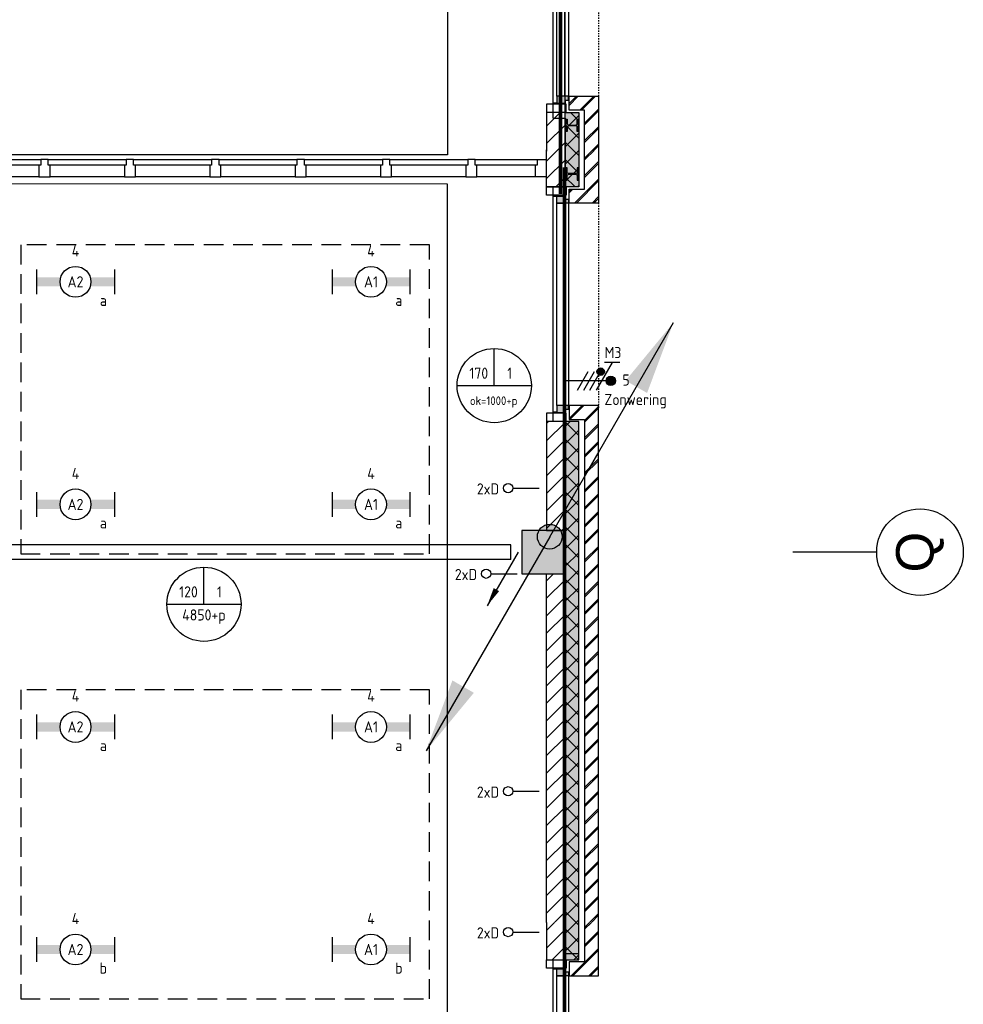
# Model space of a CAD drawing. Header units: millimetres. Extents: x -38031 to 110605, y -22066 to 88711.
# Tile 148 of 150: x 94797 to 102423, y 42738 to 50701. Entities that reach past the tile are written whole.
import ezdxf
from ezdxf.enums import TextEntityAlignment as Align

# ---------------------------------------------------------------- set-up
doc = ezdxf.new("R2010")
doc.units = ezdxf.units.MM
doc.header["$LTSCALE"] = 50
doc.set_wipeout_variables(frame=1)
for name, pattern in [('E_GOOT3', [5, 4, -1]), ('HIDDEN', [9.525, 6.35, -3.175]), ('HIDDEN2', [4.7625, 3.175, -1.5875]), ('STYLE_01', [0.41664, 0.20828, -0.20836]), ('STYLE_06', [1.04164, 0.625, -0.20828, 0.06943, -0.13893])]:
    doc.linetypes.add(name, pattern=pattern)
for name, color, linetype in [('AL$1A---_ALGEMEEN', 8, 'Continuous'), ('AM$1A---_ARCERING', 8, 'Continuous'), ('Bouwkundig', 8, 'Continuous'), ('brandscheiding', 5, 'HIDDEN'), ('EL6121--', 3, 'Continuous'), ('EL6131--_KG', 3, 'Continuous'), ('EL6131--_KG_ARC', 1, 'Continuous'), ('EL6222--', 3, 'Continuous'), ('EL6311--', 3, 'Continuous'), ('EL6322--', 3, 'Continuous'), ('EL6441--', 3, 'Continuous'), ('EM6131--', 1, 'Continuous'), ('LICHT_TEXT018', 1, 'Continuous'), ('stramien', 1, 'Continuous')]:
    doc.layers.add(name, color=color, linetype=linetype)
doc.styles.add('Arial', font='ARIAL.TTF')
doc.styles.add('BURO-018', font='iso.shx', dxfattribs={"height": 90})
pattern_1 = [(135, (0, 0), (70.7107, 70.7107), []), (45, (299.34, -299.34), (70.7107, -70.7107), [])]
pattern_2 = [(45, (0, 0), (70.7107, -70.7107), []), (45, (7.07, -7.07), (70.7107, -70.7107), [])]
pattern_3 = [(45, (0, 0), (70.7107, -70.7107), [])]
pattern_4 = [(45, (0, 0), (1.41421356, -1.41421356), [])]

# ---------------------------------------------------------------- blocks, each defined once
blk = doc.blocks.new('1115B6630')
at = {"color": 0}
for p, q in [((-6.3, 2), (-6.3, -2)), ((6.3, 2), (6.3, -2))]:
    blk.add_line(p, q, dxfattribs=at)
at = {"color": 0, "linetype": 'Continuous'}
blk.add_circle((0, 0), 2.5, dxfattribs=at)
at = {"color": 0}
for points in [[(-2.5, 0.75), (-6.3, 0.75), (-2.5, -0.75), (-6.3, -0.75)], [(2.5, 0.75), (6.3, 0.75), (2.5, -0.75), (6.3, -0.75)]]:
    blk.add_solid(points, dxfattribs=at)
at = {"color": 0, "linetype": 'Continuous', "style": 'BURO-018'}
for tag, p in [('E_GKAST', (0, 8)), ('E_GROEP', (0, 5)), ('E_SGROEP', (4.5, 5)), ('E_ARMCODE', (0, 0)), ('E_SLET', (4.5, -3))]:
    blk.add_attdef(tag, text='', height=1.8, dxfattribs=at).set_placement(p, align=Align.MIDDLE)
blk = doc.blocks.new('E00103')
at = {"color": 0, "linetype": 'Continuous'}
for p, q in [((0, 6), (0, 12)), ((-6, 6), (6, 6))]:
    blk.add_line(p, q, dxfattribs=at)
blk.add_circle((0, 6), 6, dxfattribs=at)
at = {"color": 0, "linetype": 'Continuous', "style": 'BURO-018'}
for tag, p in [('E_TEXT1', (-2.5, 8)), ('E_TEXT3', (2.5, 8)), ('E_TEXT6', (0, 4))]:
    blk.add_attdef(tag, text='', height=1.8, dxfattribs=at).set_placement(p, align=Align.MIDDLE)
blk = doc.blocks.new('E00139')
at = {"color": 0, "linetype": 'Continuous'}
blk.add_line((0, 5.25), (0, 1), dxfattribs=at)
blk.add_circle((0, 6), 0.75, dxfattribs=at)
at = {"color": 7, "style": 'BURO-018'}
for tag, p in [('E_COMMENT1', (0, 12)), ('E_DCOM1', (0, 9))]:
    blk.add_attdef(tag, text='', height=1.8, dxfattribs=at).set_placement(p, align=Align.MIDDLE)
at = {"color": 0, "style": 'BURO-018'}
blk.add_attdef('E_TEXT1', text='', height=1.8, dxfattribs=at).set_placement((2.5, 6), align=Align.MIDDLE)
at = {"color": 0, "linetype": 'Continuous', "style": 'BURO-018', "flags": 1}
blk.add_attdef('E_MATCODE', text='', height=1.8, dxfattribs=at).set_placement((0, 0), align=Align.MIDDLE)
blk = doc.blocks.new('E00170')
at = {"color": 0, "linetype": 'Continuous'}
for q in [(5, 8.66), (-5, -8.66)]:
    blk.add_line((0, 0), q, dxfattribs=at)
for points in [[(5, 8.66, 0, 1, 0), (3.5, 6.062, 1, 1, 0)], [(-5, -8.66, 0, 1, 0), (-3.5, -6.062, 1, 1, 0)]]:
    blk.add_lwpolyline(points, format="xyseb", dxfattribs=at)
at = {"color": 0, "const_width": 0.5}
blk.add_lwpolyline([(-0.25, 0, 1), (0.25, 0, 1)], format="xyb", close=True, dxfattribs=at)
at = {"color": 0, "linetype": 'Continuous'}
blk.add_circle((0, 0), 0.5, dxfattribs=at)
blk = doc.blocks.new('32x 90x139')
at = {"color": 0}
blk.add_wipeout([(0, 45), (-94, 45), (-94, 30), (-139, 30), (-139, -30), (-94, -30), (-94, -45), (0, -45)], dxfattribs=at).dxf.layer = 'AL$1A---_ALGEMEEN'
at = {"layer": 'AL$1A---_ALGEMEEN', "color": 0}
blk.add_lwpolyline([(0, 45), (-94, 45), (-94, 30), (-139, 30), (-139, -30), (-94, -30), (-94, -45), (0, -45)], close=True, dxfattribs=at)
blk = doc.blocks.new('32x_hout-mk 831-p')
at = {"color": 0}
blk.add_wipeout([(-9580, 0), (0, 0), (0, -139), (-9580, -139)], dxfattribs=at).dxf.layer = 'AL$1A---_ALGEMEEN'
at = {"layer": 'AL$1A---_ALGEMEEN', "color": 0}
blk.add_lwpolyline([(-9580, 0), (0, 0), (0, -139), (-9580, -139)], close=True, dxfattribs=at)
at = {"color": 0}
blk.add_wipeout([(-90, 0), (0, 0), (0, -139), (-90, -139)], dxfattribs=at).dxf.layer = 'AL$1A---_ALGEMEEN'
at = {"layer": 'AL$1A---_ALGEMEEN', "color": 0}
blk.add_lwpolyline([(-90, 0), (0, 0), (0, -139), (-90, -139)], close=True, dxfattribs=at)
at = {"color": 0}
blk.add_wipeout([(-9557, 0), (-75, 0), (-75, -45), (-9557, -45)], dxfattribs=at).dxf.layer = 'AL$1A---_ALGEMEEN'
at = {"layer": 'AL$1A---_ALGEMEEN', "color": 0}
blk.add_lwpolyline([(-9557, 0), (-75, 0), (-75, -45), (-9557, -45)], close=True, dxfattribs=at)
at = {"layer": 'AL$1A---_ALGEMEEN', "color": 0, "rotation": 270}
for p in [(-4057, -139), (-3367, -139), (-2677, -139), (-1987, -139), (-1297, -139), (-607, -139)]:
    blk.add_blockref('32x 90x139', p, dxfattribs=at)
blk = doc.blocks.new('zijdetail kozijn 2kops')
at = {"color": 0}
blk.add_wipeout([(-63, 420), (-130, 420), (-130, 262), (-63, 262)], dxfattribs=at).dxf.layer = 'AL$1A---_ALGEMEEN'
at = {"layer": 'AM$1A---_ARCERING', "linetype": 'Continuous', "lineweight": 0}
blk.add_hatch(color=256, dxfattribs=at).paths.add_polyline_path([(-54.2, 338), (-54.2, 366), (-56, 366), (-56, 266), (-31, 266), (-31, 243), (0, 243), (0, 338), (-22, 338)])
at = {"layer": 'AL$1A---_ALGEMEEN', "color": 0}
for points in [[(-63, 420), (-130, 420), (-130, 262), (-63, 262)], [(-54.2, 338), (-54.2, 366), (-56, 366), (-56, 266), (-31, 266), (-31, 243), (0, 243), (0, 338), (-22, 338)]]:
    blk.add_lwpolyline(points, close=True, dxfattribs=at)
blk = doc.blocks.new('HEA 100')
at = {"layer": 'AM$1A---_ARCERING', "linetype": 'Continuous', "lineweight": 0}
h = blk.add_hatch(color=256, dxfattribs=at)
edge = h.paths.add_edge_path()
edge.add_arc((14.5, -28), 12, 180, 270)
edge.add_line((14.5, -40), (50, -40))
edge.add_line((50, -40), (50, -48))
edge.add_line((50, -48), (-50, -48))
edge.add_line((-50, -48), (-50, -40))
edge.add_line((-50, -40), (-14.5, -40))
edge.add_arc((-14.5, -28), 12, 270, 360)
edge.add_line((-2.5, -28), (-2.5, 28))
edge.add_arc((-14.5, 28), 12, 0, 90)
edge.add_line((-14.5, 40), (-50, 40))
edge.add_line((-50, 40), (-50, 48))
edge.add_line((-50, 48), (50, 48))
edge.add_line((50, 48), (50, 40))
edge.add_line((50, 40), (14.5, 40))
edge.add_arc((14.5, 28), 12, 90, 180)
edge.add_line((2.5, 28), (2.5, -28))
at = {"layer": 'AL$1A---_ALGEMEEN', "color": 0, "flags": 128}
blk.add_lwpolyline([(2.5, -28, 0.414214), (14.5, -40), (50, -40), (50, -48), (-50, -48), (-50, -40), (-14.5, -40, 0.414214), (-2.5, -28), (-2.5, 28, 0.414214), (-14.5, 40), (-50, 40), (-50, 48), (50, 48), (50, 40), (14.5, 40, 0.414214), (2.5, 28)], format="xyb", close=True, dxfattribs=at)
blk = doc.blocks.new('31x_alu-Ent-mk114-p')
at = {"layer": 'AL$1A---_ALGEMEEN', "color": 0}
for points in [[(-369.5, 1814), (-369.5, 1814), (-270, 1814), (-270, 2080.5)], [(-369.5, -177), (-369.5, -177), (-270, -177), (-270, -443.5)]]:
    blk.add_lwpolyline(points, dxfattribs=at)
at = {"color": 0}
blk.add_wipeout([(-276, 1637), (-276, 0), (-338, 0), (-338, 1637)], dxfattribs=at).dxf.layer = 'AL$1A---_ALGEMEEN'
at = {"layer": 'AL$1A---_ALGEMEEN', "color": 0}
blk.add_lwpolyline([(-276, 1637), (-276, 0), (-338, 0), (-338, 1637)], close=True, dxfattribs=at)
at = {"layer": 'AL$1A---_ALGEMEEN', "color": 0, "xscale": -1, "rotation": 90}
blk.add_blockref('zijdetail kozijn 2kops', (0, 1637), dxfattribs=at)
at = {"layer": 'AL$1A---_ALGEMEEN', "color": 0, "rotation": 90}
blk.add_blockref('zijdetail kozijn 2kops', (0, 0), dxfattribs=at)
at = {"layer": 'AM$1A---_ARCERING', "linetype": 'Continuous', "lineweight": 0}
for points in [[(-270, 2068.5), (-160, 2068.5), (-160, 1767), (-270, 1767)], [(-270, -431.5), (-160, -431.5), (-160, -130), (-270, -130)]]:
    blk.add_hatch(color=256, dxfattribs=at).paths.add_polyline_path(points)
at = {"layer": 'AM$1A---_ARCERING', "linetype": 'Continuous', "lineweight": 5}
h = blk.add_hatch(dxfattribs=at)
h.set_pattern_fill('ISOLATIE', color=256, style=0, pattern_type=2)
h.set_pattern_definition(pattern_1)
h.paths.add_polyline_path([(-270, 2068.5), (-160, 2068.5), (-160, 1767), (-270, 1767)])
h = blk.add_hatch(dxfattribs=at)
h.set_pattern_fill('ISOLATIE', color=256, style=0, pattern_type=2)
h.set_pattern_definition(pattern_1)
h.paths.add_polyline_path([(-270, -431.5), (-160, -431.5), (-160, -130), (-270, -130)])
at = {"layer": 'AL$1A---_ALGEMEEN', "color": 0}
for p, q in [((-370, 1812), (-370, -175)), ((-366, -54.2), (-366, 1691.2))]:
    blk.add_line(p, q, dxfattribs=at)
at = {"layer": 'AL$1A---_ALGEMEEN', "color": 0, "flags": 128}
for points in [[(-160, 2068.5), (-160, 1767), (-270, 1767), (-270, 2068.5)], [(-160, -431.5), (-160, -130), (-270, -130), (-270, -431.5)]]:
    blk.add_lwpolyline(points, dxfattribs=at)
at = {"color": 0}
for points in [[(-238, 1637), (-238, 1750), (-113, 1750), (-113, 2068.5), (0, 2068.5), (0, 1637)], [(-238, 0), (-238, -113), (-113, -113), (-113, -431.5), (0, -431.5), (0, 0)]]:
    blk.add_wipeout(points, dxfattribs=at).dxf.layer = 'AL$1A---_ALGEMEEN'
at = {"layer": 'AM$1A---_ARCERING', "linetype": 'Continuous', "lineweight": 5}
h = blk.add_hatch(dxfattribs=at)
h.set_pattern_fill('BAKSTEEN', color=256, style=0, pattern_type=2)
h.set_pattern_definition(pattern_2)
h.paths.add_polyline_path([(-238, 1637), (-238, 1750), (-113, 1750), (-113, 2068.5), (0, 2068.5), (0, 1637)])
h = blk.add_hatch(dxfattribs=at)
h.set_pattern_fill('BAKSTEEN', color=256, style=0, pattern_type=2)
h.set_pattern_definition(pattern_2)
h.paths.add_polyline_path([(-238, 0), (-238, -113), (-113, -113), (-113, -431.5), (0, -431.5), (0, 0)])
at = {"layer": 'AL$1A---_ALGEMEEN', "color": 0}
blk.add_line((-243, 1637), (-243, 0), dxfattribs=at)
at = {"layer": 'AL$1A---_ALGEMEEN', "color": 0, "linetype": 'STYLE_01'}
blk.add_line((0, 1637), (0, -27.4), dxfattribs=at)
at = {"layer": 'AL$1A---_ALGEMEEN', "color": 0, "flags": 128}
for points in [[(-238, 1637), (-238, 1750), (-113, 1750), (-113, 2068.5)], [(0, 2068.5), (0, 1637), (-238, 1637)], [(-238, 0), (-238, -113), (-113, -113), (-113, -431.5)], [(0, -431.5), (0, 0), (-238, 0)]]:
    blk.add_lwpolyline(points, dxfattribs=at)
at = {"layer": 'AL$1A---_ALGEMEEN', "color": 0, "xscale": -1, "rotation": 90}
blk.add_blockref('HEA 100', (-212, 1872), dxfattribs=at)
at = {"color": 0}
for points in [[(-420, 2068.5), (-270, 2068.5), (-270, 1767), (-420, 1767)], [(-420, -431.5), (-270, -431.5), (-270, -130), (-420, -130)]]:
    blk.add_wipeout(points, dxfattribs=at).dxf.layer = 'AL$1A---_ALGEMEEN'
at = {"layer": 'AM$1A---_ARCERING', "linetype": 'Continuous', "lineweight": 5}
h = blk.add_hatch(dxfattribs=at)
h.set_pattern_fill('KALKZANDSTEEN', color=256, style=0, pattern_type=2)
h.set_pattern_definition(pattern_3)
h.paths.add_polyline_path([(-420, 2068.5), (-270, 2068.5), (-270, 1767), (-420, 1767)])
h = blk.add_hatch(dxfattribs=at)
h.set_pattern_fill('KALKZANDSTEEN', color=256, style=0, pattern_type=2)
h.set_pattern_definition(pattern_3)
h.paths.add_polyline_path([(-420, -431.5), (-270, -431.5), (-270, -130), (-420, -130)])
at = {"layer": 'AL$1A---_ALGEMEEN', "color": 0, "flags": 128}
for points in [[(-270, 2068.5), (-270, 1767), (-420, 1767), (-420, 2068.5)], [(-270, -431.5), (-270, -130), (-420, -130), (-420, -431.5)]]:
    blk.add_lwpolyline(points, dxfattribs=at)
blk = doc.blocks.new('31x_alu-bg-mk105a-p')
at = {"layer": 'AL$1A---_ALGEMEEN', "color": 0}
blk.add_line((-160, 1767), (-160, 2068.5), dxfattribs=at)
blk.add_lwpolyline([(-369.5, 1814), (-369.5, 1814), (-270, 1814), (-270, 2080.5)], dxfattribs=at)
at = {"color": 0}
blk.add_wipeout([(-276, 1637), (-276, 0), (-338, 0), (-338, 1637)], dxfattribs=at).dxf.layer = 'AL$1A---_ALGEMEEN'
at = {"layer": 'AL$1A---_ALGEMEEN', "color": 0}
blk.add_lwpolyline([(-276, 1637), (-276, 0), (-338, 0), (-338, 1637)], close=True, dxfattribs=at)
at = {"layer": 'AL$1A---_ALGEMEEN', "color": 0, "xscale": -1, "rotation": 90}
blk.add_blockref('zijdetail kozijn 2kops', (0, 1637), dxfattribs=at)
at = {"color": 0}
blk.add_wipeout([(-238, 0), (-238, -113), (-113, -113), (-113, -431.5), (0, -431.5), (0, 0)], dxfattribs=at).dxf.layer = 'AL$1A---_ALGEMEEN'
at = {"layer": 'AM$1A---_ARCERING', "linetype": 'Continuous', "lineweight": 0}
for points in [[(-160, 1767), (-160, 2068.5), (-270, 2068.5), (-270, 1767)], [(-160, -130), (-270, -130), (-270, -431.5), (-160, -431.5)]]:
    blk.add_hatch(color=256, dxfattribs=at).paths.add_polyline_path(points)
at = {"layer": 'AM$1A---_ARCERING', "linetype": 'Continuous', "lineweight": 5}
h = blk.add_hatch(dxfattribs=at)
h.set_pattern_fill('ISOLATIE', color=256, style=0, pattern_type=2)
h.set_pattern_definition(pattern_1)
h.paths.add_polyline_path([(-160, 1767), (-160, 2068.5), (-270, 2068.5), (-270, 1767)])
h = blk.add_hatch(dxfattribs=at)
h.set_pattern_fill('BAKSTEEN', color=256, style=0, pattern_type=2)
h.set_pattern_definition(pattern_2)
h.paths.add_polyline_path([(-238, 0), (-238, -113), (-113, -113), (-113, -431.5), (0, -431.5), (0, 0)])
h = blk.add_hatch(dxfattribs=at)
h.set_pattern_fill('ISOLATIE', color=256, style=0, pattern_type=2)
h.set_pattern_definition(pattern_1)
h.paths.add_polyline_path([(-160, -130), (-270, -130), (-270, -431.5), (-160, -431.5)])
at = {"layer": 'AL$1A---_ALGEMEEN', "color": 0}
for p, q in [((-370, 1812), (-370, -175)), ((-160, -431.5), (-160, -130))]:
    blk.add_line(p, q, dxfattribs=at)
at = {"layer": 'AL$1A---_ALGEMEEN', "color": 0, "flags": 128}
for points in [[(-270, 2068.5), (-270, 1767), (-160, 1767)], [(-238, 0), (-238, -113), (-113, -113), (-113, -431.5)], [(0, -431.5), (0, 0), (-238, 0)], [(-160, -130), (-270, -130), (-270, -431.5)]]:
    blk.add_lwpolyline(points, dxfattribs=at)
at = {"layer": 'AL$1A---_ALGEMEEN', "color": 0}
blk.add_lwpolyline([(-369.5, -177), (-369.5, -177), (-270, -177), (-270, -443.5)], dxfattribs=at)
at = {"color": 0}
for points in [[(-238, 1637), (0, 1637), (0, 2068.5), (-113, 2068.5), (-113, 1750), (-238, 1750)], [(-420, -130), (-420, -431.5), (-270, -431.5), (-270, -130)]]:
    blk.add_wipeout(points, dxfattribs=at).dxf.layer = 'AL$1A---_ALGEMEEN'
at = {"layer": 'AM$1A---_ARCERING', "linetype": 'Continuous', "lineweight": 5}
h = blk.add_hatch(dxfattribs=at)
h.set_pattern_fill('BAKSTEEN', color=256, style=0, pattern_type=2)
h.set_pattern_definition(pattern_2)
h.paths.add_polyline_path([(-238, 1637), (0, 1637), (0, 2068.5), (-113, 2068.5), (-113, 1750), (-238, 1750)])
h = blk.add_hatch(dxfattribs=at)
h.set_pattern_fill('KALKZANDSTEEN', color=256, style=0, pattern_type=2)
h.set_pattern_definition(pattern_3)
h.paths.add_polyline_path([(-420, -130), (-420, -431.5), (-270, -431.5), (-270, -130)])
at = {"layer": 'AL$1A---_ALGEMEEN', "color": 0}
blk.add_line((-420, -130), (-420, -431.5), dxfattribs=at)
at = {"layer": 'AL$1A---_ALGEMEEN', "color": 0, "flags": 128}
for points in [[(-238, 1637), (0, 1637), (0, 2068.5)], [(-113, 2068.5), (-113, 1750), (-238, 1750), (-238, 1637)], [(-270, -431.5), (-270, -130), (-420, -130)]]:
    blk.add_lwpolyline(points, dxfattribs=at)
at = {"layer": 'AL$1A---_ALGEMEEN', "color": 0, "rotation": 90}
blk.add_blockref('zijdetail kozijn 2kops', (0, 0), dxfattribs=at)
at = {"color": 0}
blk.add_wipeout([(-420, 2068.5), (-420, 1767), (-270, 1767), (-270, 2068.5)], dxfattribs=at).dxf.layer = 'AL$1A---_ALGEMEEN'
at = {"layer": 'AM$1A---_ARCERING', "linetype": 'Continuous', "lineweight": 5}
h = blk.add_hatch(dxfattribs=at)
h.set_pattern_fill('KALKZANDSTEEN', color=256, style=0, pattern_type=2)
h.set_pattern_definition(pattern_3)
edge = h.paths.add_edge_path()
edge.add_line((-420, 2068.5), (-420, 1767))
edge.add_line((-420, 1767), (-270, 1767))
edge.add_line((-270, 1767), (-270, 2068.5))
at = {"layer": 'AL$1A---_ALGEMEEN', "color": 0}
for p, q in [((-366, -54.2), (-366, 1691.2)), ((-243, 1637), (-243, 0))]:
    blk.add_line(p, q, dxfattribs=at)
blk.add_lwpolyline([(-420, 2068.5), (-420, 1767), (-270, 1767), (-270, 2068.5)], dxfattribs=at)
blk = doc.blocks.new('31x_alu-Ent-mk110-p')
at = {"layer": 'AM$1A---_ARCERING', "linetype": 'Continuous', "lineweight": 0}
blk.add_hatch(color=256, dxfattribs=at).paths.add_polyline_path([(-160, -130), (-160, -443.5), (-270, -443.5), (-270, -130)])
at = {"layer": 'AM$1A---_ARCERING', "linetype": 'Continuous', "lineweight": 5}
h = blk.add_hatch(dxfattribs=at)
h.set_pattern_fill('ISOLATIE', color=256, style=0, pattern_type=2)
h.set_pattern_definition(pattern_1)
h.paths.add_polyline_path([(-160, -130), (-160, -443.5), (-270, -443.5), (-270, -130)])
at = {"layer": 'AL$1A---_ALGEMEEN', "color": 0}
for p, q in [((-160, 1767), (-160, 2080.5)), ((-160, -130), (-160, -443.5))]:
    blk.add_line(p, q, dxfattribs=at)
blk.add_lwpolyline([(-369.5, 1814), (-369.5, 1814), (-270, 1814), (-270, 2080.5)], dxfattribs=at)
at = {"layer": 'AL$1A---_ALGEMEEN', "color": 0, "flags": 128}
blk.add_lwpolyline([(-270, -443.5), (-270, -130), (-160, -130)], dxfattribs=at)
at = {"layer": 'AL$1A---_ALGEMEEN', "color": 0, "rotation": 90}
blk.add_blockref('HEA 100', (-212, -235), dxfattribs=at)
at = {"color": 0}
blk.add_wipeout([(-276, 1637), (-276, 0), (-338, 0), (-338, 1637)], dxfattribs=at).dxf.layer = 'AL$1A---_ALGEMEEN'
at = {"layer": 'AL$1A---_ALGEMEEN', "color": 0}
blk.add_lwpolyline([(-276, 1637), (-276, 0), (-338, 0), (-338, 1637)], close=True, dxfattribs=at)
at = {"layer": 'AL$1A---_ALGEMEEN', "color": 0, "xscale": -1, "rotation": 90}
blk.add_blockref('zijdetail kozijn 2kops', (0, 1637), dxfattribs=at)
at = {"layer": 'AL$1A---_ALGEMEEN', "color": 0, "rotation": 90}
blk.add_blockref('zijdetail kozijn 2kops', (0, 0), dxfattribs=at)
at = {"layer": 'AM$1A---_ARCERING', "linetype": 'Continuous', "lineweight": 0}
blk.add_hatch(color=256, dxfattribs=at).paths.add_polyline_path([(-160, 1767), (-160, 2080.5), (-270, 2080.5), (-270, 1767)])
at = {"layer": 'AM$1A---_ARCERING', "linetype": 'Continuous', "lineweight": 5}
h = blk.add_hatch(dxfattribs=at)
h.set_pattern_fill('ISOLATIE', color=256, style=0, pattern_type=2)
h.set_pattern_definition(pattern_1)
h.paths.add_polyline_path([(-160, 1767), (-160, 2080.5), (-270, 2080.5), (-270, 1767)])
at = {"layer": 'AL$1A---_ALGEMEEN', "color": 0}
blk.add_line((-366, -54.2), (-366, 1691.2), dxfattribs=at)
at = {"layer": 'AL$1A---_ALGEMEEN', "color": 0, "flags": 128}
blk.add_lwpolyline([(-270, 2080.5), (-270, 1767), (-160, 1767)], dxfattribs=at)
at = {"color": 0}
blk.add_wipeout([(-238, 0), (0, 0), (0, -443.5), (-113, -443.5), (-113, -113), (-238, -113)], dxfattribs=at).dxf.layer = 'AL$1A---_ALGEMEEN'
at = {"layer": 'AM$1A---_ARCERING', "linetype": 'Continuous', "lineweight": 5}
h = blk.add_hatch(dxfattribs=at)
h.set_pattern_fill('BAKSTEEN', color=256, style=0, pattern_type=2)
h.set_pattern_definition(pattern_2)
h.paths.add_polyline_path([(-238, 0), (0, 0), (0, -443.5), (-113, -443.5), (-113, -113), (-238, -113)])
at = {"layer": 'AL$1A---_ALGEMEEN', "color": 0, "flags": 128}
for points in [[(-238, 0), (0, 0), (0, -443.5)], [(-113, -443.5), (-113, -113), (-238, -113), (-238, 0)]]:
    blk.add_lwpolyline(points, dxfattribs=at)
at = {"color": 0}
blk.add_wipeout([(-238, 1637), (0, 1637), (0, 2080.5), (-113, 2080.5), (-113, 1750), (-238, 1750)], dxfattribs=at).dxf.layer = 'AL$1A---_ALGEMEEN'
at = {"layer": 'AM$1A---_ARCERING', "linetype": 'Continuous', "lineweight": 5}
h = blk.add_hatch(dxfattribs=at)
h.set_pattern_fill('BAKSTEEN', color=256, style=0, pattern_type=2)
h.set_pattern_definition(pattern_2)
h.paths.add_polyline_path([(-238, 1637), (0, 1637), (0, 2080.5), (-113, 2080.5), (-113, 1750), (-238, 1750)])
at = {"layer": 'AL$1A---_ALGEMEEN', "color": 0}
blk.add_line((-243, 1637), (-243, 0), dxfattribs=at)
at = {"layer": 'AL$1A---_ALGEMEEN', "color": 0, "linetype": 'STYLE_01'}
blk.add_line((0, 1637), (0, 0), dxfattribs=at)
at = {"layer": 'AL$1A---_ALGEMEEN', "color": 0, "flags": 128}
for points in [[(-238, 1637), (0, 1637), (0, 2080.5)], [(-113, 2080.5), (-113, 1750), (-238, 1750), (-238, 1637)]]:
    blk.add_lwpolyline(points, dxfattribs=at)
at = {"layer": 'AL$1A---_ALGEMEEN', "color": 0, "xscale": -1, "rotation": 90}
blk.add_blockref('HEA 100', (-212, 1872), dxfattribs=at)
at = {"color": 0}
blk.add_wipeout([(-420, -443.5), (-270, -443.5), (-270, -308.2), (-270, -130), (-420, -130)], dxfattribs=at).dxf.layer = 'AL$1A---_ALGEMEEN'
at = {"layer": 'AM$1A---_ARCERING', "linetype": 'Continuous', "lineweight": 5}
h = blk.add_hatch(dxfattribs=at)
h.set_pattern_fill('KALKZANDSTEEN', color=256, style=0, pattern_type=2)
h.set_pattern_definition(pattern_3)
h.paths.add_polyline_path([(-420, -443.5), (-270, -443.5), (-270, -308.2), (-270, -130), (-420, -130)])
at = {"layer": 'AL$1A---_ALGEMEEN', "color": 0}
blk.add_line((-370, 1812), (-370, -175), dxfattribs=at)
at = {"layer": 'AL$1A---_ALGEMEEN', "color": 0, "flags": 128}
blk.add_lwpolyline([(-270, -443.5), (-270, -308.2), (-270, -130), (-420, -130), (-420, -443.5)], dxfattribs=at)
at = {"layer": 'AL$1A---_ALGEMEEN', "color": 0}
blk.add_lwpolyline([(-369.5, -177), (-369.5, -177), (-270, -177), (-270, -443.5)], dxfattribs=at)
at = {"color": 0}
blk.add_wipeout([(-420, 2080.5), (-270, 2080.5), (-270, 1945.2), (-270, 1767), (-420, 1767)], dxfattribs=at).dxf.layer = 'AL$1A---_ALGEMEEN'
at = {"layer": 'AM$1A---_ARCERING', "linetype": 'Continuous', "lineweight": 5}
h = blk.add_hatch(dxfattribs=at)
h.set_pattern_fill('KALKZANDSTEEN', color=256, style=0, pattern_type=2)
h.set_pattern_definition(pattern_3)
h.paths.add_polyline_path([(-420, 2080.5), (-270, 2080.5), (-270, 1945.2), (-270, 1767), (-420, 1767)])
at = {"layer": 'AL$1A---_ALGEMEEN', "color": 0, "flags": 128}
blk.add_lwpolyline([(-270, 2080.5), (-270, 1945.2), (-270, 1767), (-420, 1767), (-420, 2080.5)], dxfattribs=at)
blk = doc.blocks.new('200254 W 210e 19-03-2008')
at = {"layer": 'AM$1A---_ARCERING', "linetype": 'Continuous', "lineweight": 0}
blk.add_hatch(color=256, dxfattribs=at).paths.add_polyline_path([(21021.05, 3878.93), (21021.05, 3958.95), (21018.85, 3958.95), (21018.85, 3878.93)])
at = {"layer": 'AM$1A---_ARCERING', "linetype": 'Continuous', "lineweight": 5}
h = blk.add_hatch(dxfattribs=at)
h.set_pattern_fill('ISOLATIE', color=256, style=0, pattern_type=2)
h.set_pattern_definition([(135, (0, 0), (1.41421356, 1.41421356), []), (45, (5.9868, -5.9868), (1.41421356, -1.41421356), [])])
h.paths.add_polyline_path([(21021.05, 3878.93), (21021.05, 3958.95), (21018.85, 3958.95), (21018.85, 3878.93)])
at = {"layer": 'AL$1A---_ALGEMEEN'}
blk.add_line((21021.05, 3878.93), (21021.05, 3958.95), dxfattribs=at)
blk.add_lwpolyline([(20826.97, 3949.38), (20877.43, 3949.35), (20877.41, 3938.43), (20866.61, 3938.43), (20866.61, 3943.35), (20792.45, 3943.35), (20792.45, 3791.16), (20896.68, 3791.16), (20896.68, 3791.35), (20999.83, 3791.35), (20999.83, 4003.37), (20826.97, 4003.4)], close=True, dxfattribs=at)
at = {"layer": 'AL$1A---_ALGEMEEN', "flags": 128}
blk.add_lwpolyline([(21018.85, 3958.95), (21018.85, 3878.93), (21021.05, 3878.93)], dxfattribs=at)
at = {"layer": 'stramien', "linetype": 'Continuous'}
blk.add_line((21069.14, 3943.85), (21055.64, 3943.85), dxfattribs=at)
blk.add_circle((21076.22, 3943.85), 7, dxfattribs=at)
at = {"layer": 'AL$1A---_ALGEMEEN', "xscale": 0.02, "yscale": 0.02, "zscale": 0.02}
blk.add_blockref('32x_hout-mk 831-p', (21015.85, 4007.35), dxfattribs=at)
at = {"layer": 'stramien', "insert": (21076.22, 3943.85), "char_height": 6.061, "attachment_point": 5, "rotation": 90, "line_spacing_factor": 0.967741, "style": 'Arial'}
blk.add_mtext('{\\C256;\\lQ}', dxfattribs=at)
blk.add_wipeout([(21021.99, 3883.95), (21024.25, 3883.95), (21024.25, 3958.95), (21021.99, 3958.95)]).dxf.layer = 'AL$1A---_ALGEMEEN'
at = {"layer": 'AM$1A---_ARCERING', "linetype": 'Continuous', "lineweight": 5}
h = blk.add_hatch(dxfattribs=at)
h.set_pattern_fill('BAKSTEEN', color=256, style=0, pattern_type=2)
h.set_pattern_definition([(45, (0, 0), (1.41421356, -1.41421356), []), (45, (0.1414, -0.1414), (1.41421356, -1.41421356), [])])
h.paths.add_polyline_path([(21021.99, 3883.95), (21024.25, 3883.95), (21024.25, 3958.95), (21021.99, 3958.95)])
at = {"layer": 'AL$1A---_ALGEMEEN'}
for p, q in [((21021.99, 3958.95), (21021.99, 3883.95)), ((21024.25, 3883.95), (21024.25, 3958.95))]:
    blk.add_line(p, q, dxfattribs=at)
blk.add_lwpolyline([(20531.37, 3871.14), (20531.37, 3938.34), (20577.47, 3938.34), (20577.47, 3949.34), (20571.47, 3949.34), (20571.47, 4108.84), (20769.45, 4108.84), (20769.45, 4187.74), (20999.85, 4187.74), (20999.85, 4008.14), (20820.47, 4008.14), (20820.47, 3949.34), (20791.47, 3949.34), (20717.45, 3949.34), (20605.47, 3949.34), (20605.47, 3871.14)], close=True, dxfattribs=at)
at = {"layer": 'stramien', "linetype": 'STYLE_06', "ltscale": 50}
blk.add_line((19004.75, 3943.85), (21069.77, 3943.85), dxfattribs=at)
blk.add_wipeout([(21015.85, 3940.35), (21018.85, 3940.35), (21018.85, 3883.95), (21015.85, 3883.95)]).dxf.layer = 'AL$1A---_ALGEMEEN'
at = {"layer": 'AM$1A---_ARCERING', "linetype": 'Continuous', "lineweight": 5}
h = blk.add_hatch(dxfattribs=at)
h.set_pattern_fill('KALKZANDSTEEN', color=256, style=0, pattern_type=2)
h.set_pattern_definition(pattern_4)
h.paths.add_polyline_path([(21015.85, 3940.35), (21018.85, 3940.35), (21018.85, 3883.95), (21015.85, 3883.95)])
at = {"layer": 'AL$1A---_ALGEMEEN'}
blk.add_line((21015.85, 3883.95), (21015.85, 3940.35), dxfattribs=at)
at = {"layer": 'AL$1A---_ALGEMEEN', "flags": 128}
blk.add_lwpolyline([(21015.85, 3940.35), (21018.85, 3940.35), (21018.85, 3883.95)], dxfattribs=at)
at = {"layer": 'AL$1A---_ALGEMEEN', "xscale": 0.02, "yscale": 0.02, "zscale": 0.02}
blk.add_blockref('31x_alu-Ent-mk114-p', (21024.25, 3967.58), dxfattribs=at)
for name, p in [('31x_alu-Ent-mk110-p', (21024.25, 4017.58)), ('31x_alu-bg-mk105a-p', (21024.25, 3842.58))]:
    blk.add_blockref(name, p, dxfattribs=at)
blk.add_wipeout([(21015.85, 3947.35), (21018.85, 3947.35), (21018.85, 3958.95), (21015.85, 3958.95)]).dxf.layer = 'AL$1A---_ALGEMEEN'
at = {"layer": 'AM$1A---_ARCERING', "linetype": 'Continuous', "lineweight": 5}
h = blk.add_hatch(dxfattribs=at)
h.set_pattern_fill('KALKZANDSTEEN', color=256, style=0, pattern_type=2)
h.set_pattern_definition(pattern_4)
h.paths.add_polyline_path([(21015.85, 3947.35), (21018.85, 3947.35), (21018.85, 3958.95), (21015.85, 3958.95)])
at = {"layer": 'AM$1A---_ARCERING', "linetype": 'Continuous', "lineweight": 0}
blk.add_hatch(color=256, dxfattribs=at).paths.add_polyline_path([(21018.85, 3940.35), (21018.85, 3947.35), (21011.85, 3947.35), (21011.85, 3940.35)])
at = {"layer": 'AL$1A---_ALGEMEEN'}
blk.add_line((21015.85, 3958.95), (21015.85, 3947.35), dxfattribs=at)
at = {"layer": 'AL$1A---_ALGEMEEN', "flags": 128}
blk.add_lwpolyline([(21015.85, 3947.35), (21018.85, 3947.35), (21018.85, 3958.95)], dxfattribs=at)
at = {"layer": 'AL$1A---_ALGEMEEN'}
blk.add_lwpolyline([(21018.85, 3940.35), (21018.85, 3947.35), (21011.85, 3947.35), (21011.85, 3940.35)], close=True, dxfattribs=at)
at = {"layer": 'stramien', "linetype": 'STYLE_06', "ltscale": 50}
blk.add_line((21018.85, 2703.35), (21018.85, 4240.03), dxfattribs=at)
blk = doc.blocks.new('E00098')
at = {"color": 0, "linetype": 'Continuous'}
blk.add_line((0, 0), (-5, -8.66), dxfattribs=at)
blk.add_lwpolyline([(-5, -8.66, 0, 1, 0), (-3.5, -6.06, 1, 1, 0)], format="xyseb", dxfattribs=at)
blk = doc.blocks.new('E-GK-GTC-783C')
at = {"color": 0, "linetype": 'Continuous'}
for p, q in [((-0.5, 60), (0.5, 60)), ((-0.5, -60), (0.5, -60))]:
    blk.add_line(p, q, dxfattribs=at)
blk = doc.blocks.new('E-GK-END-78')
at = {"color": 0, "linetype": 'Continuous'}
blk.add_line((0, 60), (0, -60), dxfattribs=at)
blk = doc.blocks.new('E00080')
at = {"color": 0, "linetype": 'Continuous'}
for p, q in [((-3, 9.98), (-3, 7.48)), ((-3, 8.73), (1.5, 6.13)), ((0, 8.5), (0, 1)), ((1.5, 5.13), (-1.5, 6.87)), ((1.5, 4.13), (-1.5, 5.87)), ((1.5, 3.13), (-1.5, 4.87))]:
    blk.add_line(p, q, dxfattribs=at)
at = {"color": 0, "const_width": 0.75}
blk.add_lwpolyline([(-0.38, 8.5, 1), (0.38, 8.5, 1)], format="xyb", close=True, dxfattribs=at)
at = {"color": 0, "linetype": 'Continuous'}
blk.add_circle((0, 8.5), 0.75, dxfattribs=at)
at = {"color": 0, "linetype": 'Continuous', "style": 'BURO-018'}
for tag, p in [('E_GKAST', (0, 15)), ('E_GROEP', (0, 12)), ('E_SGROEP', (4.5, 12))]:
    blk.add_attdef(tag, text='', height=1.8, dxfattribs=at).set_placement(p, align=Align.MIDDLE)
at = {"color": 0, "linetype": 'Continuous', "style": 'BURO-018', "flags": 1}
for tag, p in [('E_VERMCODE', (13, 12)), ('E_MATCODE', (0, 0))]:
    blk.add_attdef(tag, text='', height=1.8, dxfattribs=at).set_placement(p, align=Align.MIDDLE)
blk = doc.blocks.new('2f + n + Ra')
at = {"layer": 'EL6322--'}
h = blk.add_hatch(color=256, dxfattribs=at)
edge = h.paths.add_edge_path()
edge.add_arc((-75, 293.3), 30, 0, 360)
blk.add_circle((-75, 293.3), 30, dxfattribs=at)
at = {"layer": 'EL6322--', "xscale": 50.00000000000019, "yscale": 50, "zscale": 50, "rotation": 359.9997694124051}
blk.add_blockref('E00080', (0, -50), dxfattribs=at)

msp = doc.modelspace()

# ---------------------------------------------------------------- block references
at = {"layer": 'Bouwkundig', "xscale": 50, "yscale": 50, "zscale": 50}
msp.add_blockref('200254 W 210e 19-03-2008', (-951737.5, -150797.3), dxfattribs=at)

# ---------------------------------------------------------------- next in the draw order: linework, layer by layer
at = {"layer": 'brandscheiding', "const_width": 30}
for points in [[(74280, 42562.4), (74280, 46352.2), (76718.2, 46352.2), (76718.2, 54830.4), (86614.6, 54830.4), (86614.6, 58730.3), (99169, 58730.3), (99169, 49291.3)], [(78672.2, 38568.6), (99201.4, 38568.6), (99201.4, 49507.3)]]:
    msp.add_lwpolyline(points, dxfattribs=at)
at = {"layer": 'LICHT_TEXT018', "linetype": 'HIDDEN2'}
for points in [[(94805, 46381.4), (98110, 46381.4), (98110, 48881.4), (94805, 48881.4)], [(94805, 42781.4), (98110, 42781.4), (98110, 45281.4), (94805, 45281.4)]]:
    msp.add_lwpolyline(points, close=True, dxfattribs=at)

# ---------------------------------------------------------------- next in the draw order: block references
at = {"layer": 'EL6121--', "xscale": 200, "yscale": 200, "zscale": 200}
msp.add_blockref('E00170', (99081, 46520), dxfattribs=at)
at = {"layer": 'EL6131--_KG', "xscale": 4565.677610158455, "rotation": 180}
msp.add_blockref('E-GK-GTC-783C', (96482.8, 46394.3), dxfattribs=at)
at = {"layer": 'EL6131--_KG', "rotation": 180}
msp.add_blockref('E-GK-END-78', (98765.6, 46394.3), dxfattribs=at)
at = {"layer": 'EL6131--_KG_ARC', "color": 1, "linetype": 'E_GOOT3'}
ref = msp.add_blockref('E00103', (98632.3, 47442.2), dxfattribs=dict(at, xscale=50, yscale=50, zscale=50))
ref.add_attrib('E_TEXT1', '170', dxfattribs={"layer": '0', "color": 1, "linetype": 'Continuous', "height": 90, "style": 'BURO-018'}).set_placement((98507.3, 47842.2), align=Align.MIDDLE)
ref.add_attrib('E_TEXT3', '1', dxfattribs={"layer": '0', "color": 1, "linetype": 'Continuous', "height": 90, "style": 'BURO-018'}).set_placement((98757.3, 47842.2), align=Align.MIDDLE)
ref.add_attrib('E_TEXT6', 'ok=1000+p', dxfattribs={"layer": '0', "color": 1, "linetype": 'Continuous', "height": 70, "style": 'BURO-018'}).set_placement((98627.7, 47609.3), align=Align.MIDDLE)
at = {"layer": 'EL6311--'}
ref = msp.add_blockref('1115B6630', (95248.1, 48581.4), dxfattribs=dict(at, xscale=50, yscale=50, zscale=50))
ref.add_attrib('E_ARMCODE', 'A2', dxfattribs={"layer": '0', "color": 1, "linetype": 'Continuous', "height": 90, "style": 'BURO-018'}).set_placement((95248.1, 48581.4), align=Align.MIDDLE)
ref.add_attrib('E_SLET', 'a', dxfattribs={"layer": '0', "color": 1, "linetype": 'Continuous', "height": 90, "style": 'BURO-018'}).set_placement((95473.1, 48431.4), align=Align.MIDDLE)
ref.add_attrib('E_GROEP', '4', dxfattribs={"layer": '0', "color": 1, "linetype": 'Continuous', "height": 90, "style": 'BURO-018'}).set_placement((95248.1, 48831.4), align=Align.MIDDLE)
ref = msp.add_blockref('1115B6630', (97636.3, 48581.4), dxfattribs=dict(at, xscale=50, yscale=50, zscale=50))
ref.add_attrib('E_ARMCODE', 'A1', dxfattribs={"layer": '0', "color": 1, "linetype": 'Continuous', "height": 90, "style": 'BURO-018'}).set_placement((97636.3, 48581.4), align=Align.MIDDLE)
ref.add_attrib('E_SLET', 'a', dxfattribs={"layer": '0', "color": 1, "linetype": 'Continuous', "height": 90, "style": 'BURO-018'}).set_placement((97861.3, 48431.4), align=Align.MIDDLE)
ref.add_attrib('E_GROEP', '4', dxfattribs={"layer": '0', "color": 1, "linetype": 'Continuous', "height": 90, "style": 'BURO-018'}).set_placement((97636.3, 48831.4), align=Align.MIDDLE)
at = {"layer": 'EL6311--', "rotation": 270}
msp.add_blockref('2f + n + Ra', (99199, 47780), dxfattribs=at)
at = {"layer": 'EL6311--'}
ref = msp.add_blockref('1115B6630', (95248.1, 46781.4), dxfattribs=dict(at, xscale=50, yscale=50, zscale=50))
ref.add_attrib('E_ARMCODE', 'A2', dxfattribs={"layer": '0', "color": 1, "linetype": 'Continuous', "height": 90, "style": 'BURO-018'}).set_placement((95248.1, 46781.4), align=Align.MIDDLE)
ref.add_attrib('E_SLET', 'a', dxfattribs={"layer": '0', "color": 1, "linetype": 'Continuous', "height": 90, "style": 'BURO-018'}).set_placement((95473.1, 46631.4), align=Align.MIDDLE)
ref.add_attrib('E_GROEP', '4', dxfattribs={"layer": '0', "color": 1, "linetype": 'Continuous', "height": 90, "style": 'BURO-018'}).set_placement((95248.1, 47031.4), align=Align.MIDDLE)
ref = msp.add_blockref('1115B6630', (97636.3, 46781.4), dxfattribs=dict(at, xscale=50, yscale=50, zscale=50))
ref.add_attrib('E_ARMCODE', 'A1', dxfattribs={"layer": '0', "color": 1, "linetype": 'Continuous', "height": 90, "style": 'BURO-018'}).set_placement((97636.3, 46781.4), align=Align.MIDDLE)
ref.add_attrib('E_SLET', 'a', dxfattribs={"layer": '0', "color": 1, "linetype": 'Continuous', "height": 90, "style": 'BURO-018'}).set_placement((97861.3, 46631.4), align=Align.MIDDLE)
ref.add_attrib('E_GROEP', '4', dxfattribs={"layer": '0', "color": 1, "linetype": 'Continuous', "height": 90, "style": 'BURO-018'}).set_placement((97636.3, 47031.4), align=Align.MIDDLE)
ref = msp.add_blockref('1115B6630', (95248.1, 44981.4), dxfattribs=dict(at, xscale=50, yscale=50, zscale=50))
ref.add_attrib('E_ARMCODE', 'A2', dxfattribs={"layer": '0', "color": 1, "linetype": 'Continuous', "height": 90, "style": 'BURO-018'}).set_placement((95248.1, 44981.4), align=Align.MIDDLE)
ref.add_attrib('E_SLET', 'a', dxfattribs={"layer": '0', "color": 1, "linetype": 'Continuous', "height": 90, "style": 'BURO-018'}).set_placement((95473.1, 44831.4), align=Align.MIDDLE)
ref.add_attrib('E_GROEP', '4', dxfattribs={"layer": '0', "color": 1, "linetype": 'Continuous', "height": 90, "style": 'BURO-018'}).set_placement((95248.1, 45231.4), align=Align.MIDDLE)
ref = msp.add_blockref('1115B6630', (97636.3, 44981.4), dxfattribs=dict(at, xscale=50, yscale=50, zscale=50))
ref.add_attrib('E_ARMCODE', 'A1', dxfattribs={"layer": '0', "color": 1, "linetype": 'Continuous', "height": 90, "style": 'BURO-018'}).set_placement((97636.3, 44981.4), align=Align.MIDDLE)
ref.add_attrib('E_SLET', 'a', dxfattribs={"layer": '0', "color": 1, "linetype": 'Continuous', "height": 90, "style": 'BURO-018'}).set_placement((97861.3, 44831.4), align=Align.MIDDLE)
ref.add_attrib('E_GROEP', '4', dxfattribs={"layer": '0', "color": 1, "linetype": 'Continuous', "height": 90, "style": 'BURO-018'}).set_placement((97636.3, 45231.4), align=Align.MIDDLE)
ref = msp.add_blockref('1115B6630', (95248.1, 43181.4), dxfattribs=dict(at, xscale=50, yscale=50, zscale=50))
ref.add_attrib('E_ARMCODE', 'A2', dxfattribs={"layer": '0', "color": 1, "linetype": 'Continuous', "height": 90, "style": 'BURO-018'}).set_placement((95248.1, 43181.4), align=Align.MIDDLE)
ref.add_attrib('E_SLET', 'b', dxfattribs={"layer": '0', "color": 1, "linetype": 'Continuous', "height": 90, "style": 'BURO-018'}).set_placement((95473.1, 43031.4), align=Align.MIDDLE)
ref.add_attrib('E_GROEP', '4', dxfattribs={"layer": '0', "color": 1, "linetype": 'Continuous', "height": 90, "style": 'BURO-018'}).set_placement((95248.1, 43431.4), align=Align.MIDDLE)
ref = msp.add_blockref('1115B6630', (97636.3, 43181.4), dxfattribs=dict(at, xscale=50, yscale=50, zscale=50))
ref.add_attrib('E_ARMCODE', 'A1', dxfattribs={"layer": '0', "color": 1, "linetype": 'Continuous', "height": 90, "style": 'BURO-018'}).set_placement((97636.3, 43181.4), align=Align.MIDDLE)
ref.add_attrib('E_SLET', 'b', dxfattribs={"layer": '0', "color": 1, "linetype": 'Continuous', "height": 90, "style": 'BURO-018'}).set_placement((97861.3, 43031.4), align=Align.MIDDLE)
ref.add_attrib('E_GROEP', '4', dxfattribs={"layer": '0', "color": 1, "linetype": 'Continuous', "height": 90, "style": 'BURO-018'}).set_placement((97636.3, 43431.4), align=Align.MIDDLE)
at = {"layer": 'EL6441--'}
ref = msp.add_blockref('E00139', (99045, 46913), dxfattribs=dict(at, xscale=50, yscale=50, zscale=50, rotation=89.99999998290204))
ref.add_attrib('E_TEXT1', '2xD', dxfattribs={"layer": '0', "color": 1, "height": 90, "style": 'BURO-018'}).set_placement((98581.7, 46906.4), align=Align.MIDDLE)
ref = msp.add_blockref('E00139', (98867, 46220.8), dxfattribs=dict(at, xscale=50, yscale=50, zscale=50, rotation=89.99999998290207))
ref.add_attrib('E_TEXT1', '2xD', dxfattribs={"layer": '0', "color": 1, "height": 90, "style": 'BURO-018'}).set_placement((98403.8, 46214.2), align=Align.MIDDLE)
ref = msp.add_blockref('E00139', (99045, 44461.1), dxfattribs=dict(at, xscale=50, yscale=50, zscale=50, rotation=89.99999998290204))
ref.add_attrib('E_TEXT1', '2xD', dxfattribs={"layer": '0', "color": 1, "height": 90, "style": 'BURO-018'}).set_placement((98581.7, 44454.5), align=Align.MIDDLE)
ref = msp.add_blockref('E00139', (99045, 43322.5), dxfattribs=dict(at, xscale=50, yscale=50, zscale=50, rotation=89.99999998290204))
ref.add_attrib('E_TEXT1', '2xD', dxfattribs={"layer": '0', "color": 1, "height": 90, "style": 'BURO-018'}).set_placement((98581.7, 43315.8), align=Align.MIDDLE)
at = {"layer": 'EM6131--', "xscale": 50, "yscale": 50, "zscale": 50}
msp.add_blockref('E00098', (98825, 46395), dxfattribs=at)
at = {"layer": 'EM6131--'}
ref = msp.add_blockref('E00103', (96286.2, 45673.7), dxfattribs=dict(at, xscale=50, yscale=50, zscale=50))
ref.add_attrib('E_TEXT1', '120', dxfattribs={"layer": '0', "color": 1, "linetype": 'Continuous', "height": 90, "style": 'BURO-018'}).set_placement((96161.2, 46073.7), align=Align.MIDDLE)
ref.add_attrib('E_TEXT3', '1', dxfattribs={"layer": '0', "color": 1, "linetype": 'Continuous', "height": 90, "style": 'BURO-018'}).set_placement((96411.2, 46073.7), align=Align.MIDDLE)
ref.add_attrib('E_TEXT6', '4850+p', dxfattribs={"layer": '0', "color": 1, "linetype": 'Continuous', "height": 90, "style": 'BURO-018'}).set_placement((96286.2, 45873.7), align=Align.MIDDLE)

# ---------------------------------------------------------------- next in the draw order: texts
at = {"layer": 'EL6222--', "color": 1, "style": 'BURO-018'}
for s, p in [('M3', (99524.5, 47964.5)), ('5', (99668.8, 47742.3)), ('Zonwering', (99522.7, 47584.5))]:
    msp.add_text(s, height=90, dxfattribs=at).set_placement(p)

doc.saveas('drawing.dxf')
